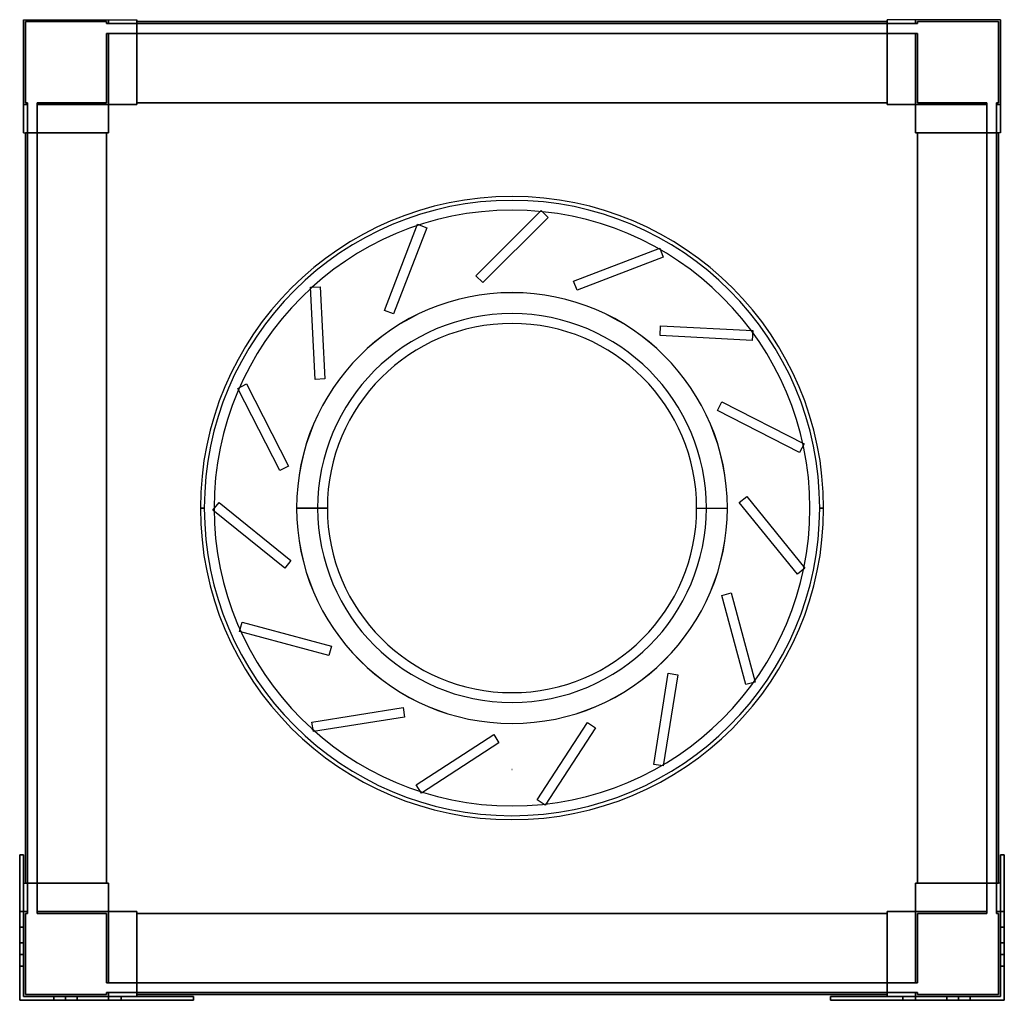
# Model space of a CAD drawing. Header units: millimetres. Extents: x -252 to 252, y -252 to 250.
import ezdxf

# ---------------------------------------------------------------- set-up
doc = ezdxf.new("R2010")
doc.units = ezdxf.units.MM
doc.layers.add('MAIN-1', color=7, linetype='Continuous')

msp = doc.modelspace()

# ---------------------------------------------------------------- linework, layer by layer
at = {"layer": 'MAIN-1'}
for p, q in [((-250, 250), (-250, 206.5)), ((-250, 250), (-206.5, 250)), ((-250, 250), (-206.5, 250)), ((-250, 206.5), (-250, 250)), ((-250, 250), (-250, 250)), ((-250, 250), (-250, 192)), ((-250, 250), (-192, 250)), ((-250, 192), (-250, 250)), ((-250, 250), (-250, 250)), ((-250, 250), (-192, 250)), ((-207.5, 249), (-249, 249)), ((-249, 249), (-249, 207.5)), ((-249, 207.5), (-249, 249)), ((-249, 249), (-207.5, 249)), ((-249, 249), (-249, 249)), ((-207.5, 248), (-207.5, 249)), ((-207.5, 249), (-207.5, 248)), ((-207.5, 249), (-207.5, 249)), ((-207.5, 248), (-206.5, 248)), ((-207.5, 248), (-207.5, 248)), ((-206.5, 248), (-207.5, 248)), ((-206.5, 250), (-206.5, 248)), ((-206.5, 250), (-192, 250)), ((-206.5, 248), (-206.5, 250)), ((-206.5, 250), (-206.5, 250)), ((-206.5, 250), (-206.5, 248)), ((-206.5, 248), (-206.5, 250)), ((-206.5, 250), (-206.5, 250)), ((-206.5, 250), (-192, 250)), ((-206.5, 248), (-192, 248)), ((-206.5, 248), (-206.5, 248)), ((-206.5, 248), (-206.5, 248)), ((-192, 248), (-206.5, 248)), ((-192, 206.5), (-192, 250)), ((-192, 250), (-192, 250)), ((-192, 250), (-192, 248)), ((-192, 248), (-192, 250)), ((-192, 250), (-192, 250)), ((-192, 250), (-192, 206.5)), ((-192, 248), (-192, 249)), ((-192, 249), (-192, 249)), ((-192, 249), (-192, 207.5)), ((-192, 249), (-192, 248)), ((192, 249), (-192, 249)), ((-192, 207.5), (-192, 249)), ((-192, 249), (-192, 249)), ((192, 249), (-192, 249)), ((-192, 249), (192, 249)), ((-192, 249), (192, 249)), ((-192, 248), (-192, 248)), ((-192, 248), (-192, 248)), ((192, 248), (-192, 248)), ((-192, 248), (192, 248)), ((192, 248), (192, 250)), ((192, 250), (192, 250)), ((192, 250), (192, 206.5)), ((192, 206.5), (192, 250)), ((192, 250), (192, 250)), ((192, 250), (192, 248)), ((206.5, 250), (192, 250)), ((250, 250), (192, 250)), ((206.5, 250), (192, 250)), ((250, 250), (192, 250)), ((192, 249), (192, 207.5)), ((192, 249), (192, 249)), ((192, 248), (192, 249)), ((192, 249), (192, 248)), ((192, 249), (192, 249)), ((192, 207.5), (192, 249)), ((192, 248), (192, 248)), ((192, 248), (192, 248)), ((206.5, 248), (192, 248)), ((192, 248), (206.5, 248)), ((206.5, 248), (206.5, 250)), ((206.5, 248), (206.5, 250)), ((250, 250), (206.5, 250)), ((206.5, 250), (206.5, 248)), ((250, 250), (206.5, 250)), ((206.5, 250), (206.5, 250)), ((206.5, 250), (206.5, 248)), ((206.5, 250), (206.5, 250)), ((206.5, 248), (206.5, 248)), ((207.5, 248), (206.5, 248)), ((206.5, 248), (207.5, 248)), ((206.5, 248), (206.5, 248)), ((207.5, 248), (207.5, 249)), ((207.5, 249), (207.5, 248)), ((207.5, 249), (207.5, 249)), ((249, 249), (207.5, 249)), ((207.5, 249), (249, 249)), ((207.5, 248), (207.5, 248)), ((249, 249), (249, 249)), ((249, 207.5), (249, 249)), ((249, 249), (249, 207.5)), ((250, 250), (250, 206.5)), ((250, 206.5), (250, 250)), ((250, 250), (250, 250)), ((250, 250), (250, 192)), ((250, 192), (250, 250)), ((250, 250), (250, 250)), ((-207.5, 243), (-206.5, 243)), ((-207.5, 243), (-207.5, 243)), ((-206.5, 243), (-207.5, 243)), ((-207.5, 207.5), (-207.5, 243)), ((-207.5, 243), (-207.5, 207.5)), ((-206.5, 243), (-206.5, 243)), ((-192, 243), (-206.5, 243)), ((-206.5, 243), (-192, 243)), ((-206.5, 243), (-206.5, 243)), ((-206.5, 243), (-206.5, 206.5)), ((-206.5, 206.5), (-206.5, 243)), ((-206.5, 243), (-206.5, 206.5)), ((-206.5, 206.5), (-206.5, 243)), ((-192, 207.5), (-192, 243)), ((-192, 243), (-192, 243)), ((-192, 243), (-192, 206.5)), ((-192, 206.5), (-192, 243)), ((-192, 243), (-192, 243)), ((-192, 243), (-192, 207.5)), ((192, 243), (-192, 243)), ((-192, 243), (192, 243)), ((192, 206.5), (192, 243)), ((192, 243), (192, 243)), ((192, 207.5), (192, 243)), ((192, 243), (192, 207.5)), ((192, 243), (192, 243)), ((192, 243), (192, 206.5)), ((206.5, 243), (192, 243)), ((192, 243), (206.5, 243)), ((206.5, 243), (206.5, 243)), ((207.5, 243), (206.5, 243)), ((206.5, 243), (207.5, 243)), ((206.5, 243), (206.5, 243)), ((206.5, 206.5), (206.5, 243)), ((206.5, 243), (206.5, 206.5)), ((206.5, 206.5), (206.5, 243)), ((206.5, 243), (206.5, 206.5)), ((207.5, 243), (207.5, 243)), ((207.5, 243), (207.5, 207.5)), ((207.5, 207.5), (207.5, 243)), ((-249, 207.5), (-248, 207.5)), ((-248, 207.5), (-249, 207.5)), ((-249, 207.5), (-249, 207.5)), ((-248, 206.5), (-248, 207.5)), ((-248, 207.5), (-248, 206.5)), ((-248, 207.5), (-248, 207.5)), ((-243, 207.5), (-243, 206.5)), ((-243, 207.5), (-207.5, 207.5)), ((-207.5, 207.5), (-243, 207.5)), ((-243, 206.5), (-243, 207.5)), ((-243, 207.5), (-243, 207.5)), ((-207.5, 207.5), (-207.5, 207.5)), ((-192, 207.5), (-192, 206.5)), ((192, 207.5), (-192, 207.5)), ((-192, 207.5), (192, 207.5)), ((-192, 206.5), (-192, 207.5)), ((-192, 207.5), (-192, 207.5)), ((-192, 207.5), (192, 207.5)), ((-192, 207.5), (-192, 207.5)), ((192, 207.5), (-192, 207.5)), ((-192, 207.5), (192, 207.5)), ((-192, 206.5), (-192, 207.5)), ((-192, 207.5), (-192, 206.5)), ((192, 207.5), (-192, 207.5)), ((-192, 207.5), (-192, 207.5)), ((-192, 207.5), (192, 207.5)), ((-192, 207.5), (-192, 207.5)), ((192, 207.5), (-192, 207.5)), ((192, 206.5), (192, 207.5)), ((192, 207.5), (192, 206.5)), ((192, 207.5), (192, 207.5)), ((192, 207.5), (192, 207.5)), ((192, 207.5), (192, 206.5)), ((192, 206.5), (192, 207.5)), ((192, 207.5), (192, 207.5)), ((192, 207.5), (192, 207.5)), ((207.5, 207.5), (243, 207.5)), ((207.5, 207.5), (207.5, 207.5)), ((243, 207.5), (207.5, 207.5)), ((243, 206.5), (243, 207.5)), ((243, 207.5), (243, 206.5)), ((243, 207.5), (243, 207.5)), ((248, 207.5), (249, 207.5)), ((248, 207.5), (248, 207.5)), ((249, 207.5), (248, 207.5)), ((248, 206.5), (248, 207.5)), ((248, 207.5), (248, 206.5)), ((249, 207.5), (249, 207.5)), ((-250, 206.5), (-248, 206.5)), ((-250, 206.5), (-248, 206.5)), ((-248, 206.5), (-250, 206.5)), ((-250, 192), (-250, 206.5)), ((-250, 206.5), (-250, 206.5)), ((-248, 206.5), (-250, 206.5)), ((-250, 206.5), (-250, 206.5)), ((-250, 206.5), (-250, 192)), ((-248, 192), (-248, 206.5)), ((-248, 206.5), (-248, 206.5)), ((-248, 206.5), (-248, 206.5)), ((-248, 206.5), (-248, 192)), ((-243, 206.5), (-206.5, 206.5)), ((-243, 206.5), (-206.5, 206.5)), ((-243, 192), (-243, 206.5)), ((-243, 206.5), (-243, 206.5)), ((-243, 206.5), (-243, 206.5)), ((-243, 206.5), (-243, 192)), ((-206.5, 206.5), (-243, 206.5)), ((-206.5, 206.5), (-243, 206.5)), ((-206.5, 206.5), (-206.5, 192)), ((-192, 206.5), (-206.5, 206.5)), ((-206.5, 206.5), (-192, 206.5)), ((-206.5, 192), (-206.5, 206.5)), ((-206.5, 206.5), (-206.5, 206.5)), ((-206.5, 206.5), (-192, 206.5)), ((-206.5, 206.5), (-206.5, 206.5)), ((-206.5, 206.5), (-192, 206.5)), ((-206.5, 206.5), (-206.5, 192)), ((-206.5, 192), (-206.5, 206.5)), ((-206.5, 206.5), (-192, 206.5)), ((-206.5, 192), (-206.5, 206.5)), ((-206.5, 206.5), (-206.5, 192)), ((-192, 206.5), (-206.5, 206.5)), ((-206.5, 206.5), (-206.5, 206.5)), ((-206.5, 206.5), (-192, 206.5)), ((-206.5, 192), (-206.5, 206.5)), ((-206.5, 206.5), (-206.5, 206.5)), ((-206.5, 206.5), (-206.5, 206.5)), ((-206.5, 206.5), (-206.5, 206.5)), ((-206.5, 206.5), (-192, 206.5)), ((-206.5, 206.5), (-206.5, 192)), ((-192, 206.5), (-192, 206.5)), ((-192, 206.5), (-192, 206.5)), ((-192, 206.5), (-192, 206.5)), ((-192, 206.5), (-192, 206.5)), ((206.5, 206.5), (192, 206.5)), ((192, 206.5), (206.5, 206.5)), ((192, 206.5), (192, 206.5)), ((206.5, 206.5), (192, 206.5)), ((192, 206.5), (192, 206.5)), ((206.5, 206.5), (192, 206.5)), ((192, 206.5), (206.5, 206.5)), ((206.5, 206.5), (192, 206.5)), ((192, 206.5), (192, 206.5)), ((206.5, 206.5), (192, 206.5)), ((192, 206.5), (192, 206.5)), ((206.5, 206.5), (192, 206.5)), ((206.5, 192), (206.5, 206.5)), ((206.5, 206.5), (206.5, 192)), ((206.5, 206.5), (206.5, 206.5)), ((206.5, 192), (206.5, 206.5)), ((206.5, 206.5), (206.5, 206.5)), ((206.5, 206.5), (206.5, 192)), ((206.5, 206.5), (206.5, 192)), ((206.5, 192), (206.5, 206.5)), ((206.5, 206.5), (206.5, 206.5)), ((206.5, 206.5), (206.5, 192)), ((206.5, 206.5), (206.5, 206.5)), ((243, 206.5), (206.5, 206.5)), ((243, 206.5), (206.5, 206.5)), ((206.5, 206.5), (206.5, 206.5)), ((206.5, 206.5), (243, 206.5)), ((206.5, 206.5), (206.5, 206.5)), ((206.5, 192), (206.5, 206.5)), ((206.5, 206.5), (243, 206.5)), ((243, 192), (243, 206.5)), ((243, 206.5), (243, 206.5)), ((243, 206.5), (243, 206.5)), ((243, 206.5), (243, 192)), ((250, 206.5), (248, 206.5)), ((248, 192), (248, 206.5)), ((248, 206.5), (248, 206.5)), ((248, 206.5), (248, 206.5)), ((248, 206.5), (248, 192)), ((248, 206.5), (250, 206.5)), ((250, 206.5), (248, 206.5)), ((248, 206.5), (250, 206.5)), ((250, 192), (250, 206.5)), ((250, 206.5), (250, 206.5)), ((250, 206.5), (250, 206.5)), ((250, 206.5), (250, 192)), ((-250, 192), (-248, 192)), ((-250, 192), (-250, 192)), ((-250, 192), (-206.5, 192)), ((-250, 192), (-206.5, 192)), ((-250, 192), (-250, 192)), ((-250, 192), (-248, 192)), ((-207.5, 192), (-249, 192)), ((-249, 192), (-249, 192)), ((-249, 192), (-248, 192)), ((-249, 192), (-249, -192)), ((-249, -192), (-249, 192)), ((-249, 192), (-249, -192)), ((-249, -192), (-249, 192)), ((-249, 192), (-249, 192)), ((-249, 192), (-207.5, 192)), ((-248, 192), (-249, 192)), ((-248, 192), (-248, 192)), ((-248, 192), (-248, -192)), ((-248, -192), (-248, 192)), ((-248, 192), (-248, 192)), ((-243, 192), (-206.5, 192)), ((-243, 192), (-243, 192)), ((-243, 192), (-207.5, 192)), ((-207.5, 192), (-243, 192)), ((-243, 192), (-243, 192)), ((-243, 192), (-206.5, 192)), ((-243, -192), (-243, 192)), ((-243, 192), (-243, -192)), ((-207.5, 192), (-207.5, -192)), ((-206.5, 192), (-207.5, 192)), ((-207.5, 192), (-206.5, 192)), ((-207.5, -192), (-207.5, 192)), ((-207.5, 192), (-207.5, 192)), ((-207.5, 192), (-207.5, 192)), ((-207.5, 192), (-207.5, -192)), ((-207.5, 192), (-206.5, 192)), ((-207.5, -192), (-207.5, 192)), ((-207.5, 192), (-207.5, -192)), ((-206.5, 192), (-207.5, 192)), ((-207.5, 192), (-207.5, 192)), ((-207.5, -192), (-207.5, 192)), ((-207.5, -192), (-207.5, 192)), ((-207.5, 192), (-207.5, -192)), ((-207.5, 192), (-207.5, 192)), ((-206.5, 192), (-206.5, 192)), ((-206.5, 192), (-206.5, 192)), ((-206.5, 192), (-206.5, 192)), ((-206.5, 192), (-206.5, 192)), ((207.5, 192), (206.5, 192)), ((206.5, 192), (207.5, 192)), ((206.5, 192), (206.5, 192)), ((243, 192), (206.5, 192)), ((206.5, 192), (206.5, 192)), ((250, 192), (206.5, 192)), ((206.5, 192), (207.5, 192)), ((207.5, 192), (206.5, 192)), ((206.5, 192), (206.5, 192)), ((243, 192), (206.5, 192)), ((206.5, 192), (206.5, 192)), ((250, 192), (206.5, 192)), ((207.5, -192), (207.5, 192)), ((207.5, 192), (207.5, -192)), ((207.5, 192), (207.5, 192)), ((207.5, 192), (243, 192)), ((207.5, 192), (207.5, 192)), ((249, 192), (207.5, 192)), ((207.5, -192), (207.5, 192)), ((207.5, 192), (207.5, -192)), ((207.5, 192), (207.5, -192)), ((207.5, -192), (207.5, 192)), ((207.5, 192), (207.5, 192)), ((207.5, 192), (207.5, -192)), ((207.5, 192), (207.5, 192)), ((207.5, -192), (207.5, 192)), ((243, 192), (207.5, 192)), ((207.5, 192), (249, 192)), ((243, 192), (243, 192)), ((243, 192), (243, 192)), ((243, -192), (243, 192)), ((243, 192), (243, -192)), ((250, 192), (248, 192)), ((248, 192), (248, 192)), ((248, 192), (249, 192)), ((248, 192), (248, -192)), ((249, 192), (248, 192)), ((248, 192), (248, 192)), ((250, 192), (248, 192)), ((248, -192), (248, 192)), ((249, 192), (249, 192)), ((249, 192), (249, -192)), ((249, -192), (249, 192)), ((249, 192), (249, 192)), ((249, 192), (249, -192)), ((249, -192), (249, 192)), ((250, 192), (250, 192)), ((250, 192), (250, 192)), ((-18.47, 118.94), (14.94, 152.35)), ((-18.47, 118.94), (14.94, 152.35)), ((14.94, 152.35), (18.47, 148.81)), ((14.94, 152.35), (14.94, 152.35)), ((14.94, 152.35), (18.47, 148.81)), ((18.47, 148.81), (-14.94, 115.4)), ((18.47, 148.81), (-14.94, 115.4)), ((18.47, 148.81), (18.47, 148.81)), ((-65.25, 101.14), (-48.32, 145.25)), ((-65.25, 101.14), (-48.32, 145.25)), ((-43.65, 143.46), (-60.58, 99.35)), ((-43.65, 143.46), (-60.58, 99.35)), ((-48.32, 145.25), (-43.65, 143.46)), ((-48.32, 145.25), (-48.32, 145.25)), ((-48.32, 145.25), (-43.65, 143.46)), ((-43.65, 143.46), (-43.65, 143.46)), ((31.5, 116.17), (75.61, 133.1)), ((31.5, 116.17), (75.61, 133.1)), ((75.61, 133.1), (77.4, 128.43)), ((75.61, 133.1), (75.61, 133.1)), ((75.61, 133.1), (77.4, 128.43)), ((77.4, 128.43), (33.29, 111.5)), ((77.4, 128.43), (33.29, 111.5)), ((77.4, 128.43), (77.4, 128.43)), ((-14.94, 115.4), (-18.47, 118.94)), ((-18.47, 118.94), (-18.47, 118.94)), ((-14.94, 115.4), (-18.47, 118.94)), ((33.29, 111.5), (31.5, 116.17)), ((31.5, 116.17), (31.5, 116.17)), ((33.29, 111.5), (31.5, 116.17)), ((-103.22, 113.04), (-98.23, 113.3)), ((-103.22, 113.04), (-98.23, 113.3)), ((-100.75, 65.86), (-103.22, 113.04)), ((-103.22, 113.04), (-103.22, 113.04)), ((-100.75, 65.86), (-103.22, 113.04)), ((-98.23, 113.3), (-95.76, 66.12)), ((-98.23, 113.3), (-98.23, 113.3)), ((-98.23, 113.3), (-95.76, 66.12)), ((-14.94, 115.4), (-14.94, 115.4)), ((33.29, 111.5), (33.29, 111.5)), ((0, 110.26), (0, 110.26)), ((0, 110.26), (0, 110.26)), ((-60.58, 99.35), (-65.25, 101.14)), ((-65.25, 101.14), (-65.25, 101.14)), ((-60.58, 99.35), (-65.25, 101.14)), ((-60.58, 99.35), (-60.58, 99.35)), ((75.77, 88.32), (76.03, 93.31)), ((75.77, 88.32), (76.03, 93.31)), ((76.03, 93.31), (123.21, 90.84)), ((76.03, 93.31), (76.03, 93.31)), ((76.03, 93.31), (123.21, 90.84)), ((123.21, 90.84), (122.95, 85.85)), ((123.21, 90.84), (122.95, 85.85)), ((123.21, 90.84), (123.21, 90.84)), ((122.95, 85.85), (75.77, 88.32)), ((75.77, 88.32), (75.77, 88.32)), ((122.95, 85.85), (75.77, 88.32)), ((122.95, 85.85), (122.95, 85.85)), ((-95.76, 66.12), (-100.75, 65.86)), ((-95.76, 66.12), (-100.75, 65.86)), ((-100.75, 65.86), (-100.75, 65.86)), ((-95.76, 66.12), (-95.76, 66.12)), ((-140.28, 61.28), (-135.82, 63.55)), ((-140.28, 61.28), (-135.82, 63.55)), ((-118.82, 19.18), (-140.28, 61.28)), ((-140.28, 61.28), (-140.28, 61.28)), ((-118.82, 19.18), (-140.28, 61.28)), ((-135.82, 63.55), (-114.37, 21.45)), ((-135.82, 63.55), (-135.82, 63.55)), ((-135.82, 63.55), (-114.37, 21.45)), ((105.14, 49.87), (107.41, 54.32)), ((105.14, 49.87), (107.41, 54.32)), ((107.41, 54.32), (149.51, 32.87)), ((107.41, 54.32), (107.41, 54.32)), ((107.41, 54.32), (149.51, 32.87)), ((147.24, 28.42), (105.14, 49.87)), ((105.14, 49.87), (105.14, 49.87)), ((147.24, 28.42), (105.14, 49.87)), ((149.51, 32.87), (147.24, 28.42)), ((149.51, 32.87), (147.24, 28.42)), ((149.51, 32.87), (149.51, 32.87)), ((147.24, 28.42), (147.24, 28.42)), ((-114.37, 21.45), (-118.82, 19.18)), ((-114.37, 21.45), (-118.82, 19.18)), ((-114.37, 21.45), (-114.37, 21.45)), ((-118.82, 19.18), (-118.82, 19.18)), ((116.33, 2.79), (120.22, 5.94)), ((116.33, 2.79), (120.22, 5.94)), ((120.22, 5.94), (149.95, -30.78)), ((120.22, 5.94), (120.22, 5.94)), ((120.22, 5.94), (149.95, -30.78)), ((-159.5, 0), (-157.5, 0)), ((-159.5, 0), (-157.5, 0)), ((-157.5, 0), (-157.5, 0)), ((-157.5, 0), (-157.5, 0)), ((-157.5, 0), (-157.5, 0)), ((-153.07, -1.07), (-149.93, 2.82)), ((-153.07, -1.07), (-149.93, 2.82)), ((-152.5, 0), (-152.5, 0)), ((-152.5, 0), (-152.5, 0)), ((-149.93, 2.82), (-113.21, -26.92)), ((-149.93, 2.82), (-149.93, 2.82)), ((-149.93, 2.82), (-113.21, -26.92)), ((-94.51, 0), (-110.26, 0)), ((-110.25, 0), (-110.25, 0)), ((-99.51, 0), (-110.24, 0)), ((-110.24, 0), (-110.24, 0)), ((94.51, 0), (110.26, 0)), ((99.51, 0), (110.24, 0)), ((110.24, 0), (110.24, 0)), ((110.25, 0), (110.25, 0)), ((146.07, -33.93), (116.33, 2.79)), ((116.33, 2.79), (116.33, 2.79)), ((146.07, -33.93), (116.33, 2.79)), ((152.5, 0), (152.5, 0)), ((152.5, 0), (152.5, 0)), ((159.5, 0), (157.5, 0)), ((157.5, 0), (157.5, 0)), ((157.5, 0), (157.5, 0)), ((157.5, 0), (159.5, 0)), ((157.5, 0), (157.5, 0)), ((-157.5, 0), (-159.5, 0)), ((-159.5, 0), (-157.5, 0)), ((-157.5, 0), (-157.5, 0)), ((-157.5, 0), (-157.5, 0)), ((-157.5, 0), (-157.5, 0)), ((-116.35, -30.8), (-153.07, -1.07)), ((-153.07, -1.07), (-153.07, -1.07)), ((-116.35, -30.8), (-153.07, -1.07)), ((-152.5, 0), (-152.5, 0)), ((-152.5, 0), (-152.5, 0)), ((-110.26, 0), (-94.51, 0)), ((-110.25, 0), (-110.25, 0)), ((-110.24, 0), (-110.24, 0)), ((-110.24, 0), (-99.51, 0)), ((94.51, 0), (110.26, 0)), ((99.51, 0), (110.24, 0)), ((110.24, 0), (110.24, 0)), ((110.25, 0), (110.25, 0)), ((152.5, 0), (152.5, 0)), ((152.5, 0), (152.5, 0)), ((157.5, 0), (159.5, 0)), ((157.5, 0), (157.5, 0)), ((157.5, 0), (157.5, 0)), ((159.5, 0), (157.5, 0)), ((157.5, 0), (157.5, 0)), ((-113.21, -26.92), (-116.35, -30.8)), ((-113.21, -26.92), (-116.35, -30.8)), ((-113.21, -26.92), (-113.21, -26.92)), ((-116.35, -30.8), (-116.35, -30.8)), ((149.95, -30.78), (146.07, -33.93)), ((149.95, -30.78), (146.07, -33.93)), ((146.07, -33.93), (146.07, -33.93)), ((149.95, -30.78), (149.95, -30.78)), ((107.41, -44.76), (112.24, -43.47)), ((107.41, -44.76), (112.24, -43.47)), ((119.64, -90.4), (107.41, -44.76)), ((107.41, -44.76), (107.41, -44.76)), ((119.64, -90.4), (107.41, -44.76)), ((112.24, -43.47), (124.47, -89.11)), ((112.24, -43.47), (112.24, -43.47)), ((112.24, -43.47), (124.47, -89.11)), ((-139.41, -63.24), (-138.11, -58.41)), ((-139.41, -63.24), (-138.11, -58.41)), ((-138.11, -58.41), (-92.47, -70.64)), ((-138.11, -58.41), (-138.11, -58.41)), ((-138.11, -58.41), (-92.47, -70.64)), ((-93.77, -75.47), (-139.41, -63.24)), ((-139.41, -63.24), (-139.41, -63.24)), ((-93.77, -75.47), (-139.41, -63.24)), ((-92.47, -70.64), (-93.77, -75.47)), ((-92.47, -70.64), (-93.77, -75.47)), ((-93.77, -75.47), (-93.77, -75.47)), ((-92.47, -70.64), (-92.47, -70.64)), ((72.52, -131.25), (79.92, -84.58)), ((72.52, -131.25), (79.92, -84.58)), ((84.85, -85.36), (77.46, -132.03)), ((84.85, -85.36), (77.46, -132.03)), ((79.92, -84.58), (84.85, -85.36)), ((79.92, -84.58), (79.92, -84.58)), ((79.92, -84.58), (84.85, -85.36)), ((84.85, -85.36), (84.85, -85.36)), ((124.47, -89.11), (119.64, -90.4)), ((124.47, -89.11), (119.64, -90.4)), ((119.64, -90.4), (119.64, -90.4)), ((124.47, -89.11), (124.47, -89.11)), ((-102.41, -109.53), (-55.75, -102.14)), ((-102.41, -109.53), (-55.75, -102.14)), ((-55.75, -102.14), (-54.96, -107.08)), ((-55.75, -102.14), (-55.75, -102.14)), ((-55.75, -102.14), (-54.96, -107.08)), ((-101.63, -114.47), (-102.41, -109.53)), ((-102.41, -109.53), (-102.41, -109.53)), ((-101.63, -114.47), (-102.41, -109.53)), ((-54.96, -107.08), (-101.63, -114.47)), ((-54.96, -107.08), (-101.63, -114.47)), ((-54.96, -107.08), (-54.96, -107.08)), ((0, -110.26), (0, -110.26)), ((0, -110.26), (0, -110.26)), ((12.87, -149.4), (38.6, -109.77)), ((12.87, -149.4), (38.6, -109.77)), ((38.6, -109.77), (42.8, -112.5)), ((38.6, -109.77), (38.6, -109.77)), ((38.6, -109.77), (42.8, -112.5)), ((-101.63, -114.47), (-101.63, -114.47)), ((42.8, -112.5), (17.06, -152.12)), ((42.8, -112.5), (17.06, -152.12)), ((42.8, -112.5), (42.8, -112.5)), ((-49.01, -141.72), (-9.38, -115.99)), ((-49.01, -141.72), (-9.38, -115.99)), ((-6.66, -120.18), (-46.29, -145.91)), ((-6.66, -120.18), (-46.29, -145.91)), ((-9.38, -115.99), (-6.66, -120.18)), ((-9.38, -115.99), (-9.38, -115.99)), ((-9.38, -115.99), (-6.66, -120.18)), ((-6.66, -120.18), (-6.66, -120.18)), ((0, -133.88), (0, -133.88)), ((0, -133.88), (0, -133.88)), ((0, -133.88), (0, -133.88)), ((0, -133.88), (0, -133.88)), ((0, -133.88), (0, -133.88)), ((0, -133.88), (0, -133.88)), ((77.46, -132.03), (72.52, -131.25)), ((72.52, -131.25), (72.52, -131.25)), ((77.46, -132.03), (72.52, -131.25)), ((77.46, -132.03), (77.46, -132.03)), ((-46.29, -145.91), (-49.01, -141.72)), ((-49.01, -141.72), (-49.01, -141.72)), ((-46.29, -145.91), (-49.01, -141.72)), ((-46.29, -145.91), (-46.29, -145.91)), ((17.06, -152.12), (12.87, -149.4)), ((12.87, -149.4), (12.87, -149.4)), ((17.06, -152.12), (12.87, -149.4)), ((17.06, -152.12), (17.06, -152.12)), ((-252, -177.5), (-250, -177.5)), ((-252, -214.5), (-252, -177.5)), ((-252, -177.5), (-252, -177.5)), ((-252, -177.5), (-252, -206.5)), ((-250, -177.5), (-252, -177.5)), ((-252, -177.5), (-252, -214.5)), ((-250, -177.5), (-252, -177.5)), ((-252, -177.5), (-252, -177.5)), ((-252, -206.5), (-252, -177.5)), ((-252, -177.5), (-250, -177.5)), ((-250, -192), (-250, -177.5)), ((-250, -177.5), (-250, -177.5)), ((-250, -177.5), (-250, -214.5)), ((-250, -214.5), (-250, -177.5)), ((-250, -177.5), (-250, -177.5)), ((-250, -177.5), (-250, -192)), ((250, -214.5), (250, -177.5)), ((250, -177.5), (250, -177.5)), ((250, -177.5), (250, -192)), ((250, -177.5), (252, -177.5)), ((252, -177.5), (250, -177.5)), ((250, -192), (250, -177.5)), ((250, -177.5), (250, -177.5)), ((250, -177.5), (250, -214.5)), ((252, -177.5), (250, -177.5)), ((250, -177.5), (252, -177.5)), ((252, -177.5), (252, -214.5)), ((252, -177.5), (252, -177.5)), ((252, -206.5), (252, -177.5)), ((252, -214.5), (252, -177.5)), ((252, -177.5), (252, -177.5)), ((252, -177.5), (252, -206.5)), ((-250, -192), (-250, -250)), ((-250, -192), (-250, -192)), ((-250, -192), (-248, -192)), ((-250, -192), (-250, -192)), ((-250, -250), (-250, -192)), ((-250, -192), (-206.5, -192)), ((-250, -192), (-206.5, -192)), ((-250, -192), (-248, -192)), ((-207.5, -192), (-249, -192)), ((-249, -192), (-249, -192)), ((-249, -192), (-248, -192)), ((-249, -192), (-207.5, -192)), ((-249, -192), (-249, -192)), ((-248, -192), (-249, -192)), ((-248, -206.5), (-248, -192)), ((-248, -192), (-248, -192)), ((-248, -192), (-248, -192)), ((-248, -192), (-248, -206.5)), ((-207.5, -192), (-243, -192)), ((-243, -192), (-243, -192)), ((-243, -192), (-206.5, -192)), ((-243, -192), (-206.5, -192)), ((-243, -192), (-243, -192)), ((-243, -192), (-207.5, -192)), ((-243, -192), (-243, -206.5)), ((-243, -206.5), (-243, -192)), ((-207.5, -192), (-206.5, -192)), ((-206.5, -192), (-207.5, -192)), ((-207.5, -192), (-207.5, -192)), ((-206.5, -192), (-207.5, -192)), ((-207.5, -192), (-206.5, -192)), ((-207.5, -192), (-207.5, -192)), ((-207.5, -192), (-207.5, -192)), ((-207.5, -192), (-207.5, -192)), ((-206.5, -206.5), (-206.5, -192)), ((-206.5, -192), (-206.5, -206.5)), ((-206.5, -206.5), (-206.5, -192)), ((-206.5, -192), (-206.5, -192)), ((-206.5, -192), (-206.5, -206.5)), ((-206.5, -206.5), (-206.5, -192)), ((-206.5, -192), (-206.5, -206.5)), ((-206.5, -192), (-206.5, -192)), ((-206.5, -206.5), (-206.5, -192)), ((-206.5, -192), (-206.5, -192)), ((-206.5, -192), (-206.5, -206.5)), ((-206.5, -192), (-206.5, -192)), ((250, -192), (206.5, -192)), ((206.5, -206.5), (206.5, -192)), ((206.5, -192), (207.5, -192)), ((206.5, -206.5), (206.5, -192)), ((206.5, -192), (206.5, -206.5)), ((207.5, -192), (206.5, -192)), ((206.5, -192), (206.5, -192)), ((243, -192), (206.5, -192)), ((206.5, -206.5), (206.5, -192)), ((206.5, -192), (206.5, -206.5)), ((207.5, -192), (206.5, -192)), ((206.5, -192), (207.5, -192)), ((206.5, -206.5), (206.5, -192)), ((206.5, -192), (206.5, -192)), ((243, -192), (206.5, -192)), ((206.5, -192), (206.5, -192)), ((206.5, -192), (206.5, -206.5)), ((206.5, -192), (206.5, -192)), ((206.5, -192), (206.5, -206.5)), ((250, -192), (206.5, -192)), ((207.5, -192), (207.5, -192)), ((207.5, -192), (207.5, -192)), ((243, -192), (207.5, -192)), ((207.5, -192), (207.5, -192)), ((207.5, -192), (243, -192)), ((249, -192), (207.5, -192)), ((207.5, -192), (207.5, -192)), ((207.5, -192), (249, -192)), ((243, -192), (243, -192)), ((243, -192), (243, -192)), ((243, -192), (243, -206.5)), ((243, -206.5), (243, -192)), ((250, -192), (248, -192)), ((248, -192), (248, -192)), ((248, -192), (249, -192)), ((249, -192), (248, -192)), ((248, -192), (248, -206.5)), ((248, -206.5), (248, -192)), ((248, -192), (248, -192)), ((250, -192), (248, -192)), ((249, -192), (249, -192)), ((249, -192), (249, -192)), ((250, -192), (250, -192)), ((250, -250), (250, -192)), ((250, -192), (250, -250)), ((250, -192), (250, -192)), ((-248, -206.5), (-252, -206.5)), ((-252, -206.5), (-252, -206.5)), ((-250, -206.5), (-252, -206.5)), ((-252, -206.5), (-252, -206.5)), ((-252, -252), (-252, -206.5)), ((-252, -206.5), (-250, -206.5)), ((-252, -206.5), (-248, -206.5)), ((-252, -206.5), (-252, -252)), ((-250, -206.5), (-250, -206.5)), ((-250, -206.5), (-248, -206.5)), ((-250, -206.5), (-250, -250)), ((-250, -206.5), (-250, -206.5)), ((-250, -250), (-250, -206.5)), ((-250, -206.5), (-248, -206.5)), ((-250, -206.5), (-250, -250)), ((-250, -250), (-250, -206.5)), ((-248, -206.5), (-248, -206.5)), ((-248, -207.5), (-248, -206.5)), ((-248, -206.5), (-248, -206.5)), ((-248, -206.5), (-248, -207.5)), ((-243, -206.5), (-206.5, -206.5)), ((-243, -207.5), (-243, -206.5)), ((-243, -206.5), (-243, -207.5)), ((-243, -206.5), (-206.5, -206.5)), ((-243, -206.5), (-243, -206.5)), ((-243, -206.5), (-243, -206.5)), ((-206.5, -206.5), (-243, -206.5)), ((-206.5, -206.5), (-243, -206.5)), ((-206.5, -206.5), (-192, -206.5)), ((-206.5, -206.5), (-192, -206.5)), ((-192, -206.5), (-206.5, -206.5)), ((-206.5, -206.5), (-206.5, -206.5)), ((-206.5, -206.5), (-192, -206.5)), ((-192, -206.5), (-206.5, -206.5)), ((-206.5, -206.5), (-192, -206.5)), ((-206.5, -206.5), (-206.5, -206.5)), ((-206.5, -206.5), (-192, -206.5)), ((-206.5, -206.5), (-206.5, -206.5)), ((-206.5, -206.5), (-192, -206.5)), ((-206.5, -243), (-206.5, -206.5)), ((-206.5, -206.5), (-206.5, -243)), ((-206.5, -206.5), (-206.5, -206.5)), ((-206.5, -243), (-206.5, -206.5)), ((-206.5, -206.5), (-206.5, -243)), ((-206.5, -206.5), (-206.5, -206.5)), ((-206.5, -206.5), (-206.5, -206.5)), ((-192, -250), (-192, -206.5)), ((-192, -206.5), (-192, -206.5)), ((-192, -206.5), (-192, -207.5)), ((-192, -207.5), (-192, -206.5)), ((-192, -206.5), (-192, -206.5)), ((-192, -206.5), (-192, -243)), ((-192, -207.5), (-192, -206.5)), ((-192, -206.5), (-192, -207.5)), ((-192, -206.5), (-192, -206.5)), ((-192, -243), (-192, -206.5)), ((-192, -206.5), (-192, -250)), ((-192, -206.5), (-192, -206.5)), ((192, -250), (192, -206.5)), ((192, -206.5), (192, -206.5)), ((192, -206.5), (192, -207.5)), ((206.5, -206.5), (192, -206.5)), ((192, -206.5), (206.5, -206.5)), ((192, -207.5), (192, -206.5)), ((192, -206.5), (192, -207.5)), ((206.5, -206.5), (192, -206.5)), ((192, -206.5), (192, -206.5)), ((206.5, -206.5), (192, -206.5)), ((192, -243), (192, -206.5)), ((206.5, -206.5), (192, -206.5)), ((192, -206.5), (206.5, -206.5)), ((192, -207.5), (192, -206.5)), ((192, -206.5), (192, -206.5)), ((206.5, -206.5), (192, -206.5)), ((192, -206.5), (192, -243)), ((192, -206.5), (192, -250)), ((192, -206.5), (192, -206.5)), ((206.5, -206.5), (192, -206.5)), ((206.5, -206.5), (206.5, -206.5)), ((206.5, -206.5), (206.5, -206.5)), ((206.5, -206.5), (206.5, -206.5)), ((206.5, -206.5), (206.5, -243)), ((206.5, -243), (206.5, -206.5)), ((206.5, -206.5), (206.5, -206.5)), ((243, -206.5), (206.5, -206.5)), ((206.5, -206.5), (206.5, -243)), ((243, -206.5), (206.5, -206.5)), ((206.5, -243), (206.5, -206.5)), ((206.5, -206.5), (206.5, -206.5)), ((206.5, -206.5), (243, -206.5)), ((206.5, -206.5), (206.5, -206.5)), ((206.5, -206.5), (243, -206.5)), ((243, -206.5), (243, -207.5)), ((243, -207.5), (243, -206.5)), ((243, -206.5), (243, -206.5)), ((243, -206.5), (243, -206.5)), ((250, -206.5), (248, -206.5)), ((248, -207.5), (248, -206.5)), ((248, -206.5), (248, -206.5)), ((248, -206.5), (252, -206.5)), ((248, -206.5), (248, -206.5)), ((248, -206.5), (248, -207.5)), ((248, -206.5), (252, -206.5)), ((250, -206.5), (248, -206.5)), ((250, -206.5), (250, -250)), ((250, -206.5), (250, -206.5)), ((250, -250), (250, -206.5)), ((250, -206.5), (252, -206.5)), ((250, -206.5), (250, -206.5)), ((250, -250), (250, -206.5)), ((250, -206.5), (250, -250)), ((252, -206.5), (250, -206.5)), ((252, -206.5), (252, -252)), ((252, -206.5), (252, -206.5)), ((252, -206.5), (252, -206.5)), ((252, -252), (252, -206.5)), ((-248, -207.5), (-249, -207.5)), ((-249, -207.5), (-249, -249)), ((-249, -249), (-249, -207.5)), ((-249, -207.5), (-248, -207.5)), ((-249, -207.5), (-249, -207.5)), ((-248, -207.5), (-248, -207.5)), ((-243, -207.5), (-207.5, -207.5)), ((-207.5, -207.5), (-243, -207.5)), ((-243, -207.5), (-243, -207.5)), ((-207.5, -207.5), (-207.5, -243)), ((-207.5, -243), (-207.5, -207.5)), ((-207.5, -207.5), (-207.5, -207.5)), ((-192, -207.5), (-192, -207.5)), ((-192, -207.5), (-192, -249)), ((-192, -207.5), (192, -207.5)), ((192, -207.5), (-192, -207.5)), ((-192, -207.5), (-192, -207.5)), ((-192, -207.5), (192, -207.5)), ((-192, -243), (-192, -207.5)), ((192, -207.5), (-192, -207.5)), ((-192, -207.5), (192, -207.5)), ((-192, -207.5), (-192, -207.5)), ((-192, -207.5), (192, -207.5)), ((-192, -207.5), (-192, -207.5)), ((192, -207.5), (-192, -207.5)), ((-192, -207.5), (-192, -243)), ((-192, -249), (-192, -207.5)), ((192, -207.5), (-192, -207.5)), ((192, -207.5), (192, -207.5)), ((192, -249), (192, -207.5)), ((192, -207.5), (192, -207.5)), ((192, -243), (192, -207.5)), ((192, -207.5), (192, -207.5)), ((192, -207.5), (192, -243)), ((192, -207.5), (192, -249)), ((192, -207.5), (192, -207.5)), ((207.5, -243), (207.5, -207.5)), ((207.5, -207.5), (243, -207.5)), ((207.5, -207.5), (207.5, -243)), ((207.5, -207.5), (207.5, -207.5)), ((243, -207.5), (207.5, -207.5)), ((243, -207.5), (243, -207.5)), ((248, -207.5), (249, -207.5)), ((248, -207.5), (248, -207.5)), ((249, -207.5), (248, -207.5)), ((249, -207.5), (249, -249)), ((249, -207.5), (249, -207.5)), ((249, -249), (249, -207.5)), ((-250, -214.5), (-252, -214.5)), ((-252, -214.5), (-252, -252)), ((-252, -214.5), (-250, -214.5)), ((-252, -252), (-252, -214.5)), ((-250, -250), (-250, -214.5)), ((-250, -214.5), (-250, -250)), ((250, -214.5), (250, -250)), ((252, -214.5), (250, -214.5)), ((250, -250), (250, -214.5)), ((250, -214.5), (252, -214.5)), ((252, -252), (252, -214.5)), ((252, -214.5), (252, -252)), ((-252, -228.5), (-252, -222.5)), ((-250, -222.5), (-252, -222.5)), ((-252, -222.5), (-250, -222.5)), ((-252, -222.5), (-252, -222.5)), ((-252, -222.5), (-252, -228.5)), ((-252, -222.5), (-252, -228.5)), ((-252, -222.5), (-250, -222.5)), ((-250, -222.5), (-252, -222.5)), ((-252, -222.5), (-252, -222.5)), ((-252, -228.5), (-252, -222.5)), ((-250, -228.5), (-250, -222.5)), ((-250, -222.5), (-250, -222.5)), ((-250, -222.5), (-250, -228.5)), ((-250, -222.5), (-250, -222.5)), ((-250, -222.5), (-250, -228.5)), ((-250, -228.5), (-250, -222.5)), ((250, -222.5), (250, -222.5)), ((250, -222.5), (250, -228.5)), ((250, -228.5), (250, -222.5)), ((252, -222.5), (250, -222.5)), ((250, -222.5), (252, -222.5)), ((250, -228.5), (250, -222.5)), ((250, -222.5), (250, -222.5)), ((250, -228.5), (250, -222.5)), ((250, -222.5), (252, -222.5)), ((252, -222.5), (250, -222.5)), ((252, -222.5), (252, -228.5)), ((252, -222.5), (252, -222.5)), ((252, -228.5), (252, -222.5)), ((252, -222.5), (252, -228.5)), ((252, -222.5), (252, -222.5)), ((252, -222.5), (252, -228.5)), ((-252, -228.5), (-250, -228.5)), ((-252, -234.5), (-252, -228.5)), ((-252, -228.5), (-252, -234.5)), ((-250, -228.5), (-252, -228.5)), ((-252, -228.5), (-252, -234.5)), ((-250, -228.5), (-252, -228.5)), ((-252, -228.5), (-250, -228.5)), ((-252, -234.5), (-252, -228.5)), ((-250, -228.5), (-250, -234.5)), ((-250, -234.5), (-250, -228.5)), ((-250, -234.5), (-250, -228.5)), ((-250, -228.5), (-250, -234.5)), ((250, -228.5), (252, -228.5)), ((250, -234.5), (250, -228.5)), ((250, -234.5), (250, -228.5)), ((252, -228.5), (250, -228.5)), ((250, -234.5), (250, -228.5)), ((252, -228.5), (250, -228.5)), ((250, -228.5), (252, -228.5)), ((250, -234.5), (250, -228.5)), ((252, -228.5), (252, -234.5)), ((252, -228.5), (252, -234.5)), ((252, -234.5), (252, -228.5)), ((252, -228.5), (252, -234.5)), ((-252, -234.5), (-250, -234.5)), ((-250, -234.5), (-252, -234.5)), ((-250, -234.5), (-252, -234.5)), ((-252, -234.5), (-250, -234.5)), ((-252, -234.5), (-252, -234.5)), ((-252, -234.5), (-252, -234.5)), ((-250, -234.5), (-250, -234.5)), ((-250, -234.5), (-250, -234.5)), ((250, -234.5), (252, -234.5)), ((252, -234.5), (250, -234.5)), ((252, -234.5), (250, -234.5)), ((250, -234.5), (252, -234.5)), ((250, -234.5), (250, -234.5)), ((250, -234.5), (250, -234.5)), ((252, -234.5), (252, -234.5)), ((252, -234.5), (252, -234.5)), ((-207.5, -243), (-206.5, -243)), ((-207.5, -243), (-207.5, -243)), ((-206.5, -243), (-207.5, -243)), ((-206.5, -243), (-206.5, -243)), ((-192, -243), (-206.5, -243)), ((-206.5, -243), (-192, -243)), ((-206.5, -243), (-206.5, -243)), ((-192, -243), (-192, -243)), ((-192, -243), (-192, -243)), ((192, -243), (-192, -243)), ((-192, -243), (192, -243)), ((192, -243), (192, -243)), ((192, -243), (192, -243)), ((206.5, -243), (192, -243)), ((192, -243), (206.5, -243)), ((206.5, -243), (206.5, -243)), ((207.5, -243), (206.5, -243)), ((206.5, -243), (207.5, -243)), ((206.5, -243), (206.5, -243)), ((207.5, -243), (207.5, -243)), ((-252, -252), (-200, -252)), ((-252, -252), (-252, -252)), ((-206.5, -252), (-252, -252)), ((-200, -252), (-252, -252)), ((-252, -252), (-206.5, -252)), ((-252, -252), (-252, -252)), ((-250, -250), (-192, -250)), ((-250, -250), (-250, -250)), ((-200, -250), (-250, -250)), ((-250, -250), (-250, -250)), ((-206.5, -250), (-250, -250)), ((-250, -250), (-206.5, -250)), ((-192, -250), (-250, -250)), ((-250, -250), (-200, -250)), ((-250, -250), (-250, -250)), ((-250, -250), (-206.5, -250)), ((-250, -250), (-250, -250)), ((-206.5, -250), (-250, -250)), ((-249, -249), (-207.5, -249)), ((-207.5, -249), (-249, -249)), ((-249, -249), (-249, -249)), ((-234.5, -250), (-228.5, -250)), ((-234.5, -252), (-234.5, -250)), ((-234.5, -250), (-228.5, -250)), ((-234.5, -250), (-234.5, -252)), ((-234.5, -250), (-234.5, -250)), ((-234.5, -250), (-234.5, -250)), ((-234.5, -250), (-228.5, -250)), ((-228.5, -250), (-234.5, -250)), ((-234.5, -252), (-234.5, -250)), ((-234.5, -250), (-234.5, -252)), ((-228.5, -252), (-234.5, -252)), ((-228.5, -252), (-234.5, -252)), ((-234.5, -252), (-234.5, -252)), ((-234.5, -252), (-228.5, -252)), ((-234.5, -252), (-234.5, -252)), ((-228.5, -252), (-234.5, -252)), ((-228.5, -250), (-222.5, -250)), ((-228.5, -252), (-228.5, -250)), ((-228.5, -250), (-228.5, -252)), ((-222.5, -250), (-228.5, -250)), ((-228.5, -252), (-228.5, -250)), ((-228.5, -250), (-228.5, -252)), ((-222.5, -250), (-228.5, -250)), ((-228.5, -250), (-222.5, -250)), ((-222.5, -252), (-228.5, -252)), ((-228.5, -252), (-222.5, -252)), ((-222.5, -252), (-228.5, -252)), ((-228.5, -252), (-222.5, -252)), ((-222.5, -252), (-222.5, -250)), ((-222.5, -250), (-222.5, -252)), ((-222.5, -250), (-222.5, -250)), ((-222.5, -252), (-222.5, -250)), ((-222.5, -250), (-222.5, -252)), ((-222.5, -250), (-222.5, -250)), ((-222.5, -252), (-222.5, -252)), ((-222.5, -252), (-222.5, -252)), ((-207.5, -249), (-207.5, -248)), ((-207.5, -248), (-206.5, -248)), ((-207.5, -248), (-207.5, -248)), ((-206.5, -248), (-207.5, -248)), ((-207.5, -248), (-207.5, -249)), ((-207.5, -249), (-207.5, -249)), ((-206.5, -248), (-206.5, -248)), ((-206.5, -248), (-206.5, -252)), ((-206.5, -250), (-206.5, -248)), ((-206.5, -248), (-206.5, -248)), ((-206.5, -248), (-206.5, -250)), ((-206.5, -252), (-206.5, -248)), ((-192, -248), (-206.5, -248)), ((-206.5, -248), (-192, -248)), ((-206.5, -250), (-206.5, -250)), ((-206.5, -250), (-206.5, -252)), ((-206.5, -250), (-206.5, -250)), ((-206.5, -252), (-206.5, -250)), ((-206.5, -252), (-206.5, -252)), ((-206.5, -252), (-163, -252)), ((-163, -252), (-206.5, -252)), ((-206.5, -252), (-206.5, -252)), ((-200, -250), (-163, -250)), ((-200, -252), (-200, -250)), ((-163, -250), (-200, -250)), ((-200, -250), (-200, -252)), ((-163, -252), (-200, -252)), ((-200, -252), (-163, -252)), ((-192, -248), (-192, -250)), ((-192, -249), (-192, -248)), ((-192, -248), (-192, -248)), ((-192, -250), (-192, -248)), ((-192, -248), (-192, -248)), ((-192, -248), (-192, -249)), ((192, -248), (-192, -248)), ((-192, -248), (192, -248)), ((-192, -249), (-192, -249)), ((-192, -249), (-192, -249)), ((192, -249), (-192, -249)), ((192, -249), (-192, -249)), ((-192, -249), (192, -249)), ((-192, -249), (192, -249)), ((-163, -250), (-192, -250)), ((-192, -250), (-192, -250)), ((-192, -250), (-192, -250)), ((-192, -250), (-163, -250)), ((-163, -250), (-163, -250)), ((-163, -250), (-163, -252)), ((-163, -252), (-163, -250)), ((-163, -250), (-163, -250)), ((-163, -252), (-163, -250)), ((-163, -250), (-163, -252)), ((-163, -252), (-163, -252)), ((-163, -252), (-163, -252)), ((192, -250), (163, -250)), ((163, -250), (163, -250)), ((163, -250), (200, -250)), ((163, -252), (163, -250)), ((163, -250), (163, -252)), ((163, -250), (192, -250)), ((200, -250), (163, -250)), ((163, -250), (163, -250)), ((163, -250), (163, -252)), ((163, -252), (163, -250)), ((200, -252), (163, -252)), ((163, -252), (163, -252)), ((163, -252), (206.5, -252)), ((163, -252), (200, -252)), ((163, -252), (163, -252)), ((206.5, -252), (163, -252)), ((192, -248), (206.5, -248)), ((192, -248), (192, -250)), ((192, -248), (192, -249)), ((192, -248), (192, -248)), ((206.5, -248), (192, -248)), ((192, -250), (192, -248)), ((192, -248), (192, -248)), ((192, -249), (192, -248)), ((192, -249), (192, -249)), ((192, -249), (192, -249)), ((192, -250), (250, -250)), ((192, -250), (192, -250)), ((192, -250), (192, -250)), ((250, -250), (192, -250)), ((250, -250), (200, -250)), ((200, -250), (200, -252)), ((200, -250), (250, -250)), ((200, -252), (200, -250)), ((200, -252), (252, -252)), ((252, -252), (200, -252)), ((206.5, -248), (206.5, -248)), ((206.5, -248), (206.5, -250)), ((206.5, -252), (206.5, -248)), ((206.5, -248), (206.5, -252)), ((206.5, -248), (206.5, -248)), ((206.5, -250), (206.5, -248)), ((207.5, -248), (206.5, -248)), ((206.5, -248), (207.5, -248)), ((206.5, -250), (206.5, -250)), ((250, -250), (206.5, -250)), ((206.5, -250), (250, -250)), ((206.5, -252), (206.5, -250)), ((206.5, -250), (250, -250)), ((206.5, -250), (206.5, -250)), ((250, -250), (206.5, -250)), ((206.5, -250), (206.5, -252)), ((252, -252), (206.5, -252)), ((206.5, -252), (206.5, -252)), ((206.5, -252), (252, -252)), ((206.5, -252), (206.5, -252)), ((207.5, -249), (207.5, -248)), ((207.5, -248), (207.5, -248)), ((207.5, -248), (207.5, -249)), ((249, -249), (207.5, -249)), ((207.5, -249), (249, -249)), ((207.5, -249), (207.5, -249)), ((228.5, -250), (222.5, -250)), ((222.5, -252), (222.5, -250)), ((222.5, -250), (228.5, -250)), ((222.5, -250), (222.5, -252)), ((222.5, -250), (222.5, -250)), ((222.5, -250), (222.5, -250)), ((222.5, -250), (228.5, -250)), ((228.5, -250), (222.5, -250)), ((222.5, -252), (222.5, -250)), ((222.5, -250), (222.5, -252)), ((222.5, -252), (228.5, -252)), ((228.5, -252), (222.5, -252)), ((222.5, -252), (222.5, -252)), ((222.5, -252), (228.5, -252)), ((228.5, -252), (222.5, -252)), ((222.5, -252), (222.5, -252)), ((228.5, -250), (234.5, -250)), ((228.5, -252), (228.5, -250)), ((228.5, -250), (228.5, -252)), ((234.5, -250), (228.5, -250)), ((228.5, -252), (228.5, -250)), ((228.5, -250), (228.5, -252)), ((234.5, -250), (228.5, -250)), ((228.5, -250), (234.5, -250)), ((234.5, -252), (228.5, -252)), ((228.5, -252), (234.5, -252)), ((234.5, -252), (228.5, -252)), ((228.5, -252), (234.5, -252)), ((234.5, -252), (234.5, -250)), ((234.5, -250), (234.5, -252)), ((234.5, -250), (234.5, -250)), ((234.5, -252), (234.5, -250)), ((234.5, -250), (234.5, -252)), ((234.5, -250), (234.5, -250)), ((234.5, -252), (234.5, -252)), ((234.5, -252), (234.5, -252)), ((249, -249), (249, -249)), ((250, -250), (250, -250)), ((250, -250), (250, -250)), ((250, -250), (250, -250)), ((250, -250), (250, -250)), ((252, -252), (252, -252)), ((252, -252), (252, -252))]:
    msp.add_line(p, q, dxfattribs=at)
for centre, radius, start, end in [((0, 0), 159.5, 0, 180), ((0, 0), 159.5, 0, 180), ((0, 0), 157.5, 0, 180), ((0, 0), 157.5, 0, 180), ((0, 0), 157.5, 0, 180), ((0, 0), 157.5, 0, 180), ((0, 0), 157.5, 0, 180), ((0, 0), 157.5, 0, 180), ((0, 0), 157.5, 0, 180), ((0, 0), 157.5, 0, 180), ((0, 0), 157.5, 0, 180), ((0, 0), 157.5, 0, 180), ((0, 0), 157.5, 0, 180), ((0, 0), 157.5, 0, 180), ((0, 0), 152.5, 0, 180), ((0, 0), 152.5, 0, 180), ((0, 0), 152.5, 0, 180), ((0, 0), 152.5, 0, 180), ((0, 0), 152.5, 0, 180), ((0, 0), 152.5, 0, 180), ((0, 0), 152.5, 0, 180), ((0, 0), 152.5, 0, 180), ((0, 0), 110.26, 90, 180), ((0, 0), 110.26, 90, 180), ((0, 0), 110.26, 90, 270), ((0, 0), 110.26, 90, 270), ((0, 0), 110.25, 0, 180), ((0, 0), 110.25, 0, 180), ((0, 0), 110.25, 0, 180), ((0, 0), 110.25, 0, 180), ((0, 0), 110.24, 0, 180), ((0, 0), 110.24, 0, 180), ((0, 0), 110.24, 0, 180), ((0, 0), 110.24, 0, 180), ((0, 0), 110.26, 0, 90), ((0, 0), 110.26, 270, 90), ((0, 0), 110.26, 0, 90), ((0, 0), 110.26, 270, 90), ((0, 0), 99.51, 0, 180), ((0, 0), 99.51, 0, 180), ((0, 0), 94.51, 0, 180), ((0, 0), 94.51, 0, 180), ((0, 0), 159.5, 180, 0), ((0, 0), 159.5, 180, 0), ((0, 0), 157.5, 180, 0), ((0, 0), 157.5, 180, 0), ((0, 0), 157.5, 180, 0), ((0, 0), 157.5, 180, 0), ((0, 0), 157.5, 180, 0), ((0, 0), 157.5, 180, 0), ((0, 0), 157.5, 180, 0), ((0, 0), 157.5, 180, 0), ((0, 0), 157.5, 180, 0), ((0, 0), 157.5, 180, 0), ((0, 0), 157.5, 180, 0), ((0, 0), 157.5, 180, 0), ((0, 0), 152.5, 180, 0), ((0, 0), 152.5, 180, 0), ((0, 0), 152.5, 180, 0), ((0, 0), 152.5, 180, 0), ((0, 0), 152.5, 180, 0), ((0, 0), 152.5, 180, 0), ((0, 0), 152.5, 180, 0), ((0, 0), 152.5, 180, 0), ((0, 0), 110.26, 180, 270), ((0, 0), 110.25, 180, 0), ((0, 0), 110.25, 180, 0), ((0, 0), 110.25, 180, 0), ((0, 0), 110.25, 180, 0), ((0, 0), 110.24, 180, 0), ((0, 0), 110.24, 180, 0), ((0, 0), 110.24, 180, 0), ((0, 0), 110.24, 180, 0), ((0, 0), 99.51, 180, 0), ((0, 0), 99.51, 180, 0), ((0, 0), 94.51, 180, 0), ((0, 0), 94.51, 180, 0), ((0, 0), 110.26, 270, 0), ((0, 0), 110.26, 270, 0), ((0, 0), 110.26, 180, 270), ((0, -133.88), 0.001, 0, 180), ((0, -133.88), 0.001, 0, 180), ((0, -133.88), 0.001, 0, 180), ((0, -133.88), 0.001, 0, 180), ((0, -133.88), 0.001, 0, 180), ((0, -133.88), 0.001, 0, 180), ((0, -133.88), 0.001, 180, 0), ((0, -133.88), 0.001, 180, 0), ((0, -133.88), 0.001, 180, 0), ((0, -133.88), 0.001, 180, 0), ((0, -133.88), 0.001, 180, 0), ((0, -133.88), 0.001, 180, 0)]:
    msp.add_arc(centre, radius, start, end, dxfattribs=at)

doc.saveas('drawing.dxf')
